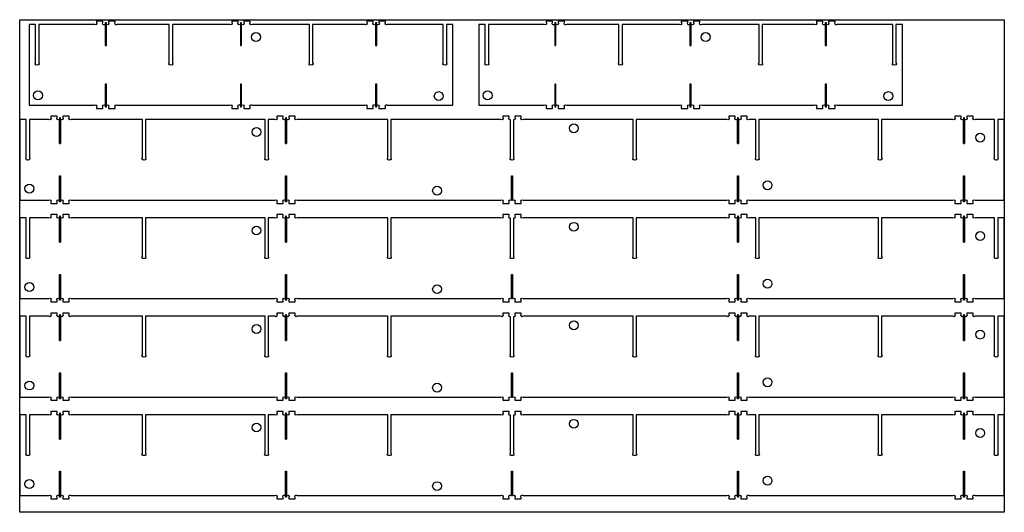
# Model space of a CAD drawing. Header units: millimetres. Extents: x 0 to 2440, y 0 to 1220.
import ezdxf

# ---------------------------------------------------------------- set-up
doc = ezdxf.new("R2010")
doc.units = ezdxf.units.MM
doc.header["$MEASUREMENT"] = 0
for name, color, linetype, true_color in [('Cutout', 3, 'Continuous', 0x00ff00), ('HOLDDOWN', 1, 'Continuous', 0xff0000), ('Material', 254, 'Continuous', 0xe6e6e6), ('Pocket 9', 4, 'Continuous', 0x00ffff)]:
    doc.layers.add(name, color=color, linetype=linetype, true_color=true_color)

msp = doc.modelspace()

# ---------------------------------------------------------------- linework, layer by layer
at = {"layer": 'Cutout'}
for points in [[(1073.3, 1008.3), (1073.3, 1208.3), (1057.3, 1208.3), (1057.3, 1112.9, -0.899463), (1053.3, 1107.9, -0.899463), (1049.3, 1112.9), (1049.3, 1208.3), (910.9, 1208.3, -1), (906.3, 1212.9), (906.3, 1216.3), (890.3, 1216.3), (890.3, 1212.9, -1), (885.8, 1208.3), (880.9, 1208.3, -1), (876.3, 1212.9), (876.3, 1216.3), (860.3, 1216.3), (860.3, 1212.9, -1), (855.8, 1208.3), (726, 1208.3), (726, 1112.9, -0.899463), (722, 1107.9, -0.899463), (718, 1112.9), (718, 1208.3), (575.9, 1208.3, -1), (571.3, 1212.9), (571.3, 1216.3), (555.3, 1216.3), (555.3, 1212.9, -1), (550.8, 1208.3), (545.9, 1208.3, -1), (541.3, 1212.9), (541.3, 1216.3), (525.3, 1216.3), (525.3, 1212.9, -1), (520.8, 1208.3), (378.7, 1208.3), (378.7, 1112.9, -0.899463), (374.7, 1107.9, -0.899463), (370.7, 1112.9), (370.7, 1208.3), (240.9, 1208.3, -1), (236.3, 1212.9), (236.3, 1216.3), (220.3, 1216.3), (220.3, 1212.9, -1), (215.8, 1208.3), (210.9, 1208.3, -1), (206.3, 1212.9), (206.3, 1216.3), (190.3, 1216.3), (190.3, 1212.9, -1), (185.8, 1208.3), (47.3, 1208.3), (47.3, 1112.9, -0.899463), (43.3, 1107.9, -0.899463), (39.3, 1112.9), (39.3, 1208.3), (23.3, 1208.3), (23.3, 1008.3), (185.8, 1008.3, -1), (190.3, 1003.8), (190.3, 1000.3), (206.3, 1000.3), (206.3, 1003.8, -1), (210.9, 1008.3), (215.8, 1008.3, -1), (220.3, 1003.8), (220.3, 1000.3), (236.3, 1000.3), (236.3, 1003.8, -1), (240.9, 1008.3), (520.8, 1008.3, -1), (525.3, 1003.8), (525.3, 1000.3), (541.3, 1000.3), (541.3, 1003.8, -1), (545.9, 1008.3), (550.8, 1008.3, -1), (555.3, 1003.8), (555.3, 1000.3), (571.3, 1000.3), (571.3, 1003.8, -1), (575.9, 1008.3), (855.8, 1008.3, -1), (860.3, 1003.8), (860.3, 1000.3), (876.3, 1000.3), (876.3, 1003.8, -1), (880.9, 1008.3), (885.8, 1008.3, -1), (890.3, 1003.8), (890.3, 1000.3), (906.3, 1000.3), (906.3, 1003.8, -1), (910.9, 1008.3)], [(2187.5, 1008.3), (2187.5, 1208.3), (2171.5, 1208.3), (2171.5, 1112.9, -0.899463), (2167.5, 1107.9, -0.899463), (2163.5, 1112.9), (2163.5, 1208.3), (2025.1, 1208.3, -1), (2020.5, 1212.9), (2020.5, 1216.3), (2004.5, 1216.3), (2004.5, 1212.9, -1), (2000, 1208.3), (1995.1, 1208.3, -1), (1990.5, 1212.9), (1990.5, 1216.3), (1974.5, 1216.3), (1974.5, 1212.9, -1), (1970, 1208.3), (1840.2, 1208.3), (1840.2, 1112.9, -0.899463), (1836.2, 1107.9, -0.899463), (1832.2, 1112.9), (1832.2, 1208.3), (1690.1, 1208.3, -1), (1685.5, 1212.9), (1685.5, 1216.3), (1669.5, 1216.3), (1669.5, 1212.9, -1), (1665, 1208.3), (1660.1, 1208.3, -1), (1655.5, 1212.9), (1655.5, 1216.3), (1639.5, 1216.3), (1639.5, 1212.9, -1), (1635, 1208.3), (1492.9, 1208.3), (1492.9, 1112.9, -0.899463), (1488.9, 1107.9, -0.899463), (1484.9, 1112.9), (1484.9, 1208.3), (1355.1, 1208.3, -1), (1350.5, 1212.9), (1350.5, 1216.3), (1334.5, 1216.3), (1334.5, 1212.9, -1), (1330, 1208.3), (1325.1, 1208.3, -1), (1320.5, 1212.9), (1320.5, 1216.3), (1304.5, 1216.3), (1304.5, 1212.9, -1), (1300, 1208.3), (1161.5, 1208.3), (1161.5, 1112.9, -0.899463), (1157.5, 1107.9, -0.899463), (1153.5, 1112.9), (1153.5, 1208.3), (1137.5, 1208.3), (1137.5, 1008.3), (1300, 1008.3, -1), (1304.5, 1003.8), (1304.5, 1000.3), (1320.5, 1000.3), (1320.5, 1003.8, -1), (1325.1, 1008.3), (1330, 1008.3, -1), (1334.5, 1003.8), (1334.5, 1000.3), (1350.5, 1000.3), (1350.5, 1003.8, -1), (1355.1, 1008.3), (1635, 1008.3, -1), (1639.5, 1003.8), (1639.5, 1000.3), (1655.5, 1000.3), (1655.5, 1003.8, -1), (1660.1, 1008.3), (1665, 1008.3, -1), (1669.5, 1003.8), (1669.5, 1000.3), (1685.5, 1000.3), (1685.5, 1003.8, -1), (1690.1, 1008.3), (1970, 1008.3, -1), (1974.5, 1003.8), (1974.5, 1000.3), (1990.5, 1000.3), (1990.5, 1003.8, -1), (1995.1, 1008.3), (2000, 1008.3, -1), (2004.5, 1003.8), (2004.5, 1000.3), (2020.5, 1000.3), (2020.5, 1003.8, -1), (2025.1, 1008.3)], [(1528, 877.7, -0.899463), (1524, 872.8, -0.899463), (1520, 877.7), (1520, 973.2), (1247.5, 973.2, -1), (1243, 977.7), (1243, 981.2), (1227, 981.2), (1227, 977.7, -0.755747), (1224, 972.4), (1224, 877.7, -0.899463), (1220, 872.8, -0.899463), (1216, 877.7), (1216, 972.4, -0.755747), (1213, 977.7), (1213, 981.2), (1197, 981.2), (1197, 977.7, -1), (1192.5, 973.2), (920, 973.2), (920, 877.7, -0.899463), (916, 872.8, -0.899463), (912, 877.7), (912, 973.2), (687.5, 973.2, -1), (683, 977.7), (683, 981.2), (667, 981.2), (667, 977.7, -1), (662.5, 973.2), (661.5, 973.2), (661.5, 913.2), (658.5, 913.2), (658.5, 973.2), (657.5, 973.2, -1), (653, 977.7), (653, 981.2), (637, 981.2), (637, 977.7, -1), (632.5, 973.2), (616, 973.2), (616, 877.7, -0.899463), (612, 872.8, -0.899463), (608, 877.7), (608, 973.2), (312, 973.2), (312, 877.7, -0.899463), (308, 872.8, -0.899463), (304, 877.7), (304, 973.2), (127.5, 973.2, -1), (123, 977.7), (123, 981.2), (107, 981.2), (107, 977.7, -1), (102.5, 973.2), (101.5, 973.2), (101.5, 913.2), (98.5, 913.2), (98.5, 973.2), (97.5, 973.2, -1), (93, 977.7), (93, 981.2), (77, 981.2), (77, 977.7, -1), (72.5, 973.2), (24, 973.2), (24, 877.7, -0.899463), (20, 872.8, -0.899463), (16, 877.7), (16, 973.2), (0, 973.2), (0, 773.2), (72.5, 773.2, -1), (77, 768.7), (77, 765.2), (93, 765.2), (93, 768.7, -1), (97.5, 773.2), (98.5, 773.2), (98.5, 833.2), (101.5, 833.2), (101.5, 773.2), (102.5, 773.2, -1), (107, 768.7), (107, 765.2), (123, 765.2), (123, 768.7, -1), (127.5, 773.2), (632.5, 773.2, -1), (637, 768.7), (637, 765.2), (653, 765.2), (653, 768.7, -1), (657.5, 773.2), (658.5, 773.2), (658.5, 833.2), (661.5, 833.2), (661.5, 773.2), (662.5, 773.2, -1), (667, 768.7), (667, 765.2), (683, 765.2), (683, 768.7, -1), (687.5, 773.2), (1192.5, 773.2, -1), (1197, 768.7), (1197, 765.2), (1213, 765.2), (1213, 768.7, -1), (1217.5, 773.2), (1218.5, 773.2), (1218.5, 833.2), (1221.5, 833.2), (1221.5, 773.2), (1222.5, 773.2, -1), (1227, 768.7), (1227, 765.2), (1243, 765.2), (1243, 768.7, -1), (1247.5, 773.2), (1752.5, 773.2, -1), (1757, 768.7), (1757, 765.2), (1773, 765.2), (1773, 768.7, -1), (1777.5, 773.2), (1778.5, 773.2), (1778.5, 833.2), (1781.5, 833.2), (1781.5, 773.2), (1782.5, 773.2, -1), (1787, 768.7), (1787, 765.2), (1803, 765.2), (1803, 768.7, -1), (1807.5, 773.2), (2312.5, 773.2, -1), (2317, 768.7), (2317, 765.2), (2333, 765.2), (2333, 768.7, -1), (2337.5, 773.2), (2338.5, 773.2), (2338.5, 833.2), (2341.5, 833.2), (2341.5, 773.2), (2342.5, 773.2, -1), (2347, 768.7), (2347, 765.2), (2363, 765.2), (2363, 768.7, -1), (2367.5, 773.2), (2440, 773.2), (2440, 973.2), (2424, 973.2), (2424, 877.7, -0.899463), (2420, 872.8, -0.899463), (2416, 877.7), (2416, 973.2), (2367.5, 973.2, -1), (2363, 977.7), (2363, 981.2), (2347, 981.2), (2347, 977.7, -1), (2342.5, 973.2), (2341.5, 973.2), (2341.5, 913.2), (2338.5, 913.2), (2338.5, 973.2), (2337.5, 973.2, -1), (2333, 977.7), (2333, 981.2), (2317, 981.2), (2317, 977.7, -1), (2312.5, 973.2), (2136, 973.2), (2136, 877.7, -0.899463), (2132, 872.8, -0.899463), (2128, 877.7), (2128, 973.2), (1832, 973.2), (1832, 877.7, -0.899463), (1828, 872.8, -0.899463), (1824, 877.7), (1824, 973.2), (1807.5, 973.2, -1), (1803, 977.7), (1803, 981.2), (1787, 981.2), (1787, 977.7, -1), (1782.5, 973.2), (1781.5, 973.2), (1781.5, 913.2), (1778.5, 913.2), (1778.5, 973.2), (1777.5, 973.2, -1), (1773, 977.7), (1773, 981.2), (1757, 981.2), (1757, 977.7, -1), (1752.5, 973.2), (1528, 973.2)], [(1528, 633.8, -0.899463), (1524, 628.9, -0.899463), (1520, 633.8), (1520, 729.3), (1247.5, 729.3, -1), (1243, 733.8), (1243, 737.3), (1227, 737.3), (1227, 733.8, -0.755747), (1224, 728.4), (1224, 633.8, -0.899463), (1220, 628.9, -0.899463), (1216, 633.8), (1216, 728.4, -0.755747), (1213, 733.8), (1213, 737.3), (1197, 737.3), (1197, 733.8, -1), (1192.5, 729.3), (920, 729.3), (920, 633.8, -0.899463), (916, 628.9, -0.899463), (912, 633.8), (912, 729.3), (687.5, 729.3, -1), (683, 733.8), (683, 737.3), (667, 737.3), (667, 733.8, -1), (662.5, 729.3), (661.5, 729.3), (661.5, 669.3), (658.5, 669.3), (658.5, 729.3), (657.5, 729.3, -1), (653, 733.8), (653, 737.3), (637, 737.3), (637, 733.8, -1), (632.5, 729.3), (616, 729.3), (616, 633.8, -0.899463), (612, 628.9, -0.899463), (608, 633.8), (608, 729.3), (312, 729.3), (312, 633.8, -0.899463), (308, 628.9, -0.899463), (304, 633.8), (304, 729.3), (127.5, 729.3, -1), (123, 733.8), (123, 737.3), (107, 737.3), (107, 733.8, -1), (102.5, 729.3), (101.5, 729.3), (101.5, 669.3), (98.5, 669.3), (98.5, 729.3), (97.5, 729.3, -1), (93, 733.8), (93, 737.3), (77, 737.3), (77, 733.8, -1), (72.5, 729.3), (24, 729.3), (24, 633.8, -0.899463), (20, 628.9, -0.899463), (16, 633.8), (16, 729.3), (0, 729.3), (0, 529.3), (72.5, 529.3, -1), (77, 524.8), (77, 521.3), (93, 521.3), (93, 524.8, -1), (97.5, 529.3), (98.5, 529.3), (98.5, 589.3), (101.5, 589.3), (101.5, 529.3), (102.5, 529.3, -1), (107, 524.8), (107, 521.3), (123, 521.3), (123, 524.8, -1), (127.5, 529.3), (632.5, 529.3, -1), (637, 524.8), (637, 521.3), (653, 521.3), (653, 524.8, -1), (657.5, 529.3), (658.5, 529.3), (658.5, 589.3), (661.5, 589.3), (661.5, 529.3), (662.5, 529.3, -1), (667, 524.8), (667, 521.3), (683, 521.3), (683, 524.8, -1), (687.5, 529.3), (1192.5, 529.3, -1), (1197, 524.8), (1197, 521.3), (1213, 521.3), (1213, 524.8, -1), (1217.5, 529.3), (1218.5, 529.3), (1218.5, 589.3), (1221.5, 589.3), (1221.5, 529.3), (1222.5, 529.3, -1), (1227, 524.8), (1227, 521.3), (1243, 521.3), (1243, 524.8, -1), (1247.5, 529.3), (1752.5, 529.3, -1), (1757, 524.8), (1757, 521.3), (1773, 521.3), (1773, 524.8, -1), (1777.5, 529.3), (1778.5, 529.3), (1778.5, 589.3), (1781.5, 589.3), (1781.5, 529.3), (1782.5, 529.3, -1), (1787, 524.8), (1787, 521.3), (1803, 521.3), (1803, 524.8, -1), (1807.5, 529.3), (2312.5, 529.3, -1), (2317, 524.8), (2317, 521.3), (2333, 521.3), (2333, 524.8, -1), (2337.5, 529.3), (2338.5, 529.3), (2338.5, 589.3), (2341.5, 589.3), (2341.5, 529.3), (2342.5, 529.3, -1), (2347, 524.8), (2347, 521.3), (2363, 521.3), (2363, 524.8, -1), (2367.5, 529.3), (2440, 529.3), (2440, 729.3), (2424, 729.3), (2424, 633.8, -0.899463), (2420, 628.9, -0.899463), (2416, 633.8), (2416, 729.3), (2367.5, 729.3, -1), (2363, 733.8), (2363, 737.3), (2347, 737.3), (2347, 733.8, -1), (2342.5, 729.3), (2341.5, 729.3), (2341.5, 669.3), (2338.5, 669.3), (2338.5, 729.3), (2337.5, 729.3, -1), (2333, 733.8), (2333, 737.3), (2317, 737.3), (2317, 733.8, -1), (2312.5, 729.3), (2136, 729.3), (2136, 633.8, -0.899463), (2132, 628.9, -0.899463), (2128, 633.8), (2128, 729.3), (1832, 729.3), (1832, 633.8, -0.899463), (1828, 628.9, -0.899463), (1824, 633.8), (1824, 729.3), (1807.5, 729.3, -1), (1803, 733.8), (1803, 737.3), (1787, 737.3), (1787, 733.8, -1), (1782.5, 729.3), (1781.5, 729.3), (1781.5, 669.3), (1778.5, 669.3), (1778.5, 729.3), (1777.5, 729.3, -1), (1773, 733.8), (1773, 737.3), (1757, 737.3), (1757, 733.8, -1), (1752.5, 729.3), (1528, 729.3)], [(1528, 389.9, -0.899463), (1524, 385, -0.899463), (1520, 389.9), (1520, 485.4), (1247.5, 485.4, -1), (1243, 489.9), (1243, 493.4), (1227, 493.4), (1227, 489.9, -0.755747), (1224, 484.5), (1224, 389.9, -0.899463), (1220, 385, -0.899463), (1216, 389.9), (1216, 484.5, -0.755747), (1213, 489.9), (1213, 493.4), (1197, 493.4), (1197, 489.9, -1), (1192.5, 485.4), (920, 485.4), (920, 389.9, -0.899463), (916, 385, -0.899463), (912, 389.9), (912, 485.4), (687.5, 485.4, -1), (683, 489.9), (683, 493.4), (667, 493.4), (667, 489.9, -1), (662.5, 485.4), (661.5, 485.4), (661.5, 425.4), (658.5, 425.4), (658.5, 485.4), (657.5, 485.4, -1), (653, 489.9), (653, 493.4), (637, 493.4), (637, 489.9, -1), (632.5, 485.4), (616, 485.4), (616, 389.9, -0.899463), (612, 385, -0.899463), (608, 389.9), (608, 485.4), (312, 485.4), (312, 389.9, -0.899463), (308, 385, -0.899463), (304, 389.9), (304, 485.4), (127.5, 485.4, -1), (123, 489.9), (123, 493.4), (107, 493.4), (107, 489.9, -1), (102.5, 485.4), (101.5, 485.4), (101.5, 425.4), (98.5, 425.4), (98.5, 485.4), (97.5, 485.4, -1), (93, 489.9), (93, 493.4), (77, 493.4), (77, 489.9, -1), (72.5, 485.4), (24, 485.4), (24, 389.9, -0.899463), (20, 385, -0.899463), (16, 389.9), (16, 485.4), (0, 485.4), (0, 285.4), (72.5, 285.4, -1), (77, 280.9), (77, 277.4), (93, 277.4), (93, 280.9, -1), (97.5, 285.4), (98.5, 285.4), (98.5, 345.4), (101.5, 345.4), (101.5, 285.4), (102.5, 285.4, -1), (107, 280.9), (107, 277.4), (123, 277.4), (123, 280.9, -1), (127.5, 285.4), (632.5, 285.4, -1), (637, 280.9), (637, 277.4), (653, 277.4), (653, 280.9, -1), (657.5, 285.4), (658.5, 285.4), (658.5, 345.4), (661.5, 345.4), (661.5, 285.4), (662.5, 285.4, -1), (667, 280.9), (667, 277.4), (683, 277.4), (683, 280.9, -1), (687.5, 285.4), (1192.5, 285.4, -1), (1197, 280.9), (1197, 277.4), (1213, 277.4), (1213, 280.9, -1), (1217.5, 285.4), (1218.5, 285.4), (1218.5, 345.4), (1221.5, 345.4), (1221.5, 285.4), (1222.5, 285.4, -1), (1227, 280.9), (1227, 277.4), (1243, 277.4), (1243, 280.9, -1), (1247.5, 285.4), (1752.5, 285.4, -1), (1757, 280.9), (1757, 277.4), (1773, 277.4), (1773, 280.9, -1), (1777.5, 285.4), (1778.5, 285.4), (1778.5, 345.4), (1781.5, 345.4), (1781.5, 285.4), (1782.5, 285.4, -1), (1787, 280.9), (1787, 277.4), (1803, 277.4), (1803, 280.9, -1), (1807.5, 285.4), (2312.5, 285.4, -1), (2317, 280.9), (2317, 277.4), (2333, 277.4), (2333, 280.9, -1), (2337.5, 285.4), (2338.5, 285.4), (2338.5, 345.4), (2341.5, 345.4), (2341.5, 285.4), (2342.5, 285.4, -1), (2347, 280.9), (2347, 277.4), (2363, 277.4), (2363, 280.9, -1), (2367.5, 285.4), (2440, 285.4), (2440, 485.4), (2424, 485.4), (2424, 389.9, -0.899463), (2420, 385, -0.899463), (2416, 389.9), (2416, 485.4), (2367.5, 485.4, -1), (2363, 489.9), (2363, 493.4), (2347, 493.4), (2347, 489.9, -1), (2342.5, 485.4), (2341.5, 485.4), (2341.5, 425.4), (2338.5, 425.4), (2338.5, 485.4), (2337.5, 485.4, -1), (2333, 489.9), (2333, 493.4), (2317, 493.4), (2317, 489.9, -1), (2312.5, 485.4), (2136, 485.4), (2136, 389.9, -0.899463), (2132, 385, -0.899463), (2128, 389.9), (2128, 485.4), (1832, 485.4), (1832, 389.9, -0.899463), (1828, 385, -0.899463), (1824, 389.9), (1824, 485.4), (1807.5, 485.4, -1), (1803, 489.9), (1803, 493.4), (1787, 493.4), (1787, 489.9, -1), (1782.5, 485.4), (1781.5, 485.4), (1781.5, 425.4), (1778.5, 425.4), (1778.5, 485.4), (1777.5, 485.4, -1), (1773, 489.9), (1773, 493.4), (1757, 493.4), (1757, 489.9, -1), (1752.5, 485.4), (1528, 485.4)], [(1528, 146, -0.899463), (1524, 141, -0.899463), (1520, 146), (1520, 241.5), (1247.5, 241.5, -1), (1243, 246), (1243, 249.5), (1227, 249.5), (1227, 246, -0.755747), (1224, 240.6), (1224, 146, -0.899463), (1220, 141, -0.899463), (1216, 146), (1216, 240.6, -0.755747), (1213, 246), (1213, 249.5), (1197, 249.5), (1197, 246, -1), (1192.5, 241.5), (920, 241.5), (920, 146, -0.899463), (916, 141, -0.899463), (912, 146), (912, 241.5), (687.5, 241.5, -1), (683, 246), (683, 249.5), (667, 249.5), (667, 246, -1), (662.5, 241.5), (661.5, 241.5), (661.5, 181.5), (658.5, 181.5), (658.5, 241.5), (657.5, 241.5, -1), (653, 246), (653, 249.5), (637, 249.5), (637, 246, -1), (632.5, 241.5), (616, 241.5), (616, 146, -0.899463), (612, 141, -0.899463), (608, 146), (608, 241.5), (312, 241.5), (312, 146, -0.899463), (308, 141, -0.899463), (304, 146), (304, 241.5), (127.5, 241.5, -1), (123, 246), (123, 249.5), (107, 249.5), (107, 246, -1), (102.5, 241.5), (101.5, 241.5), (101.5, 181.5), (98.5, 181.5), (98.5, 241.5), (97.5, 241.5, -1), (93, 246), (93, 249.5), (77, 249.5), (77, 246, -1), (72.5, 241.5), (24, 241.5), (24, 146, -0.899463), (20, 141, -0.899463), (16, 146), (16, 241.5), (0, 241.5), (0, 41.5), (72.5, 41.5, -1), (77, 36.9), (77, 33.5), (93, 33.5), (93, 36.9, -1), (97.5, 41.5), (98.5, 41.5), (98.5, 101.5), (101.5, 101.5), (101.5, 41.5), (102.5, 41.5, -1), (107, 36.9), (107, 33.5), (123, 33.5), (123, 36.9, -1), (127.5, 41.5), (632.5, 41.5, -1), (637, 36.9), (637, 33.5), (653, 33.5), (653, 36.9, -1), (657.5, 41.5), (658.5, 41.5), (658.5, 101.5), (661.5, 101.5), (661.5, 41.5), (662.5, 41.5, -1), (667, 36.9), (667, 33.5), (683, 33.5), (683, 36.9, -1), (687.5, 41.5), (1192.5, 41.5, -1), (1197, 36.9), (1197, 33.5), (1213, 33.5), (1213, 36.9, -1), (1217.5, 41.5), (1218.5, 41.5), (1218.5, 101.5), (1221.5, 101.5), (1221.5, 41.5), (1222.5, 41.5, -1), (1227, 36.9), (1227, 33.5), (1243, 33.5), (1243, 36.9, -1), (1247.5, 41.5), (1752.5, 41.5, -1), (1757, 36.9), (1757, 33.5), (1773, 33.5), (1773, 36.9, -1), (1777.5, 41.5), (1778.5, 41.5), (1778.5, 101.5), (1781.5, 101.5), (1781.5, 41.5), (1782.5, 41.5, -1), (1787, 36.9), (1787, 33.5), (1803, 33.5), (1803, 36.9, -1), (1807.5, 41.5), (2312.5, 41.5, -1), (2317, 36.9), (2317, 33.5), (2333, 33.5), (2333, 36.9, -1), (2337.5, 41.5), (2338.5, 41.5), (2338.5, 101.5), (2341.5, 101.5), (2341.5, 41.5), (2342.5, 41.5, -1), (2347, 36.9), (2347, 33.5), (2363, 33.5), (2363, 36.9, -1), (2367.5, 41.5), (2440, 41.5), (2440, 241.5), (2424, 241.5), (2424, 146, -0.899463), (2420, 141, -0.899463), (2416, 146), (2416, 241.5), (2367.5, 241.5, -1), (2363, 246), (2363, 249.5), (2347, 249.5), (2347, 246, -1), (2342.5, 241.5), (2341.5, 241.5), (2341.5, 181.5), (2338.5, 181.5), (2338.5, 241.5), (2337.5, 241.5, -1), (2333, 246), (2333, 249.5), (2317, 249.5), (2317, 246, -1), (2312.5, 241.5), (2136, 241.5), (2136, 146, -0.899463), (2132, 141, -0.899463), (2128, 146), (2128, 241.5), (1832, 241.5), (1832, 146, -0.899463), (1828, 141, -0.899463), (1824, 146), (1824, 241.5), (1807.5, 241.5, -1), (1803, 246), (1803, 249.5), (1787, 249.5), (1787, 246, -1), (1782.5, 241.5), (1781.5, 241.5), (1781.5, 181.5), (1778.5, 181.5), (1778.5, 241.5), (1777.5, 241.5, -1), (1773, 246), (1773, 249.5), (1757, 249.5), (1757, 246, -1), (1752.5, 241.5), (1528, 241.5)]]:
    msp.add_lwpolyline(points, format="xyb", close=True, dxfattribs=at)
at = {"layer": 'HOLDDOWN'}
for centre in [(585.6, 1177), (1699.8, 1177), (45.3, 1032.6), (1038.5, 1030.8), (1159.5, 1032.6), (2152.7, 1030.8), (586.8, 941.8), (1373.2, 951), (2380.3, 928), (24.1, 801.7), (1034.4, 796.5), (1853.3, 810), (586.8, 697.9), (1373.2, 707.1), (2380.3, 684.1), (24.1, 557.8), (1034.4, 552.6), (1853.3, 566.1), (586.8, 453.9), (1373.2, 463.2), (2380.3, 440.2), (24.1, 313.9), (1034.4, 308.7), (1853.3, 322.1), (586.8, 210), (1373.2, 219.2), (2380.3, 196.3), (24.1, 69.9), (1034.4, 64.8), (1853.3, 78.2)]:
    msp.add_circle(centre, 11, dxfattribs=at)
at = {"layer": 'Material'}
msp.add_lwpolyline([(2440, 0), (0, 0), (0, 1220), (2440, 1220)], close=True, dxfattribs=at)
at = {"layer": 'Pocket 9'}
for points in [[(214.8, 1156.3), (214.8, 1212.3), (211.8, 1212.3), (211.8, 1156.3)], [(549.8, 1156.3), (549.8, 1212.3), (546.8, 1212.3), (546.8, 1156.3)], [(884.8, 1156.3), (884.8, 1212.3), (881.8, 1212.3), (881.8, 1156.3)], [(1329, 1156.3), (1329, 1212.3), (1326, 1212.3), (1326, 1156.3)], [(1664, 1156.3), (1664, 1212.3), (1661, 1212.3), (1661, 1156.3)], [(1999, 1156.3), (1999, 1212.3), (1996, 1212.3), (1996, 1156.3)], [(214.8, 1004.4), (214.8, 1060.3), (211.8, 1060.3), (211.8, 1004.4)], [(549.8, 1004.4), (549.8, 1060.3), (546.8, 1060.3), (546.8, 1004.4)], [(884.8, 1004.4), (884.8, 1060.3), (881.8, 1060.3), (881.8, 1004.4)], [(1329, 1004.4), (1329, 1060.3), (1326, 1060.3), (1326, 1004.4)], [(1664, 1004.4), (1664, 1060.3), (1661, 1060.3), (1661, 1004.4)], [(1999, 1004.4), (1999, 1060.3), (1996, 1060.3), (1996, 1004.4)], [(101.5, 913.2), (101.5, 977.2), (98.5, 977.2), (98.5, 913.2)], [(661.5, 913.2), (661.5, 977.2), (658.5, 977.2), (658.5, 913.2)], [(1781.5, 913.2), (1781.5, 977.2), (1778.5, 977.2), (1778.5, 913.2)], [(2341.5, 913.2), (2341.5, 977.2), (2338.5, 977.2), (2338.5, 913.2)], [(101.5, 833.2), (101.5, 769.2), (98.5, 769.2), (98.5, 833.2)], [(661.5, 833.2), (661.5, 769.2), (658.5, 769.2), (658.5, 833.2)], [(1781.5, 833.2), (1781.5, 769.2), (1778.5, 769.2), (1778.5, 833.2)], [(2341.5, 833.2), (2341.5, 769.2), (2338.5, 769.2), (2338.5, 833.2)], [(101.5, 669.3), (101.5, 733.3), (98.5, 733.3), (98.5, 669.3)], [(661.5, 669.3), (661.5, 733.3), (658.5, 733.3), (658.5, 669.3)], [(1781.5, 669.3), (1781.5, 733.3), (1778.5, 733.3), (1778.5, 669.3)], [(2341.5, 669.3), (2341.5, 733.3), (2338.5, 733.3), (2338.5, 669.3)], [(101.5, 589.3), (101.5, 525.3), (98.5, 525.3), (98.5, 589.3)], [(661.5, 589.3), (661.5, 525.3), (658.5, 525.3), (658.5, 589.3)], [(1781.5, 589.3), (1781.5, 525.3), (1778.5, 525.3), (1778.5, 589.3)], [(2341.5, 589.3), (2341.5, 525.3), (2338.5, 525.3), (2338.5, 589.3)], [(101.5, 425.4), (101.5, 489.4), (98.5, 489.4), (98.5, 425.4)], [(661.5, 425.4), (661.5, 489.4), (658.5, 489.4), (658.5, 425.4)], [(1781.5, 425.4), (1781.5, 489.4), (1778.5, 489.4), (1778.5, 425.4)], [(2341.5, 425.4), (2341.5, 489.4), (2338.5, 489.4), (2338.5, 425.4)], [(101.5, 345.4), (101.5, 281.4), (98.5, 281.4), (98.5, 345.4)], [(661.5, 345.4), (661.5, 281.4), (658.5, 281.4), (658.5, 345.4)], [(1781.5, 345.4), (1781.5, 281.4), (1778.5, 281.4), (1778.5, 345.4)], [(2341.5, 345.4), (2341.5, 281.4), (2338.5, 281.4), (2338.5, 345.4)], [(101.5, 181.5), (101.5, 245.4), (98.5, 245.4), (98.5, 181.5)], [(661.5, 181.5), (661.5, 245.4), (658.5, 245.4), (658.5, 181.5)], [(1781.5, 181.5), (1781.5, 245.4), (1778.5, 245.4), (1778.5, 181.5)], [(2341.5, 181.5), (2341.5, 245.4), (2338.5, 245.4), (2338.5, 181.5)], [(101.5, 101.5), (101.5, 37.5), (98.5, 37.5), (98.5, 101.5)], [(661.5, 101.5), (661.5, 37.5), (658.5, 37.5), (658.5, 101.5)], [(1781.5, 101.5), (1781.5, 37.5), (1778.5, 37.5), (1778.5, 101.5)], [(2341.5, 101.5), (2341.5, 37.5), (2338.5, 37.5), (2338.5, 101.5)]]:
    msp.add_lwpolyline(points, close=True, dxfattribs=at)

doc.saveas('drawing.dxf')
